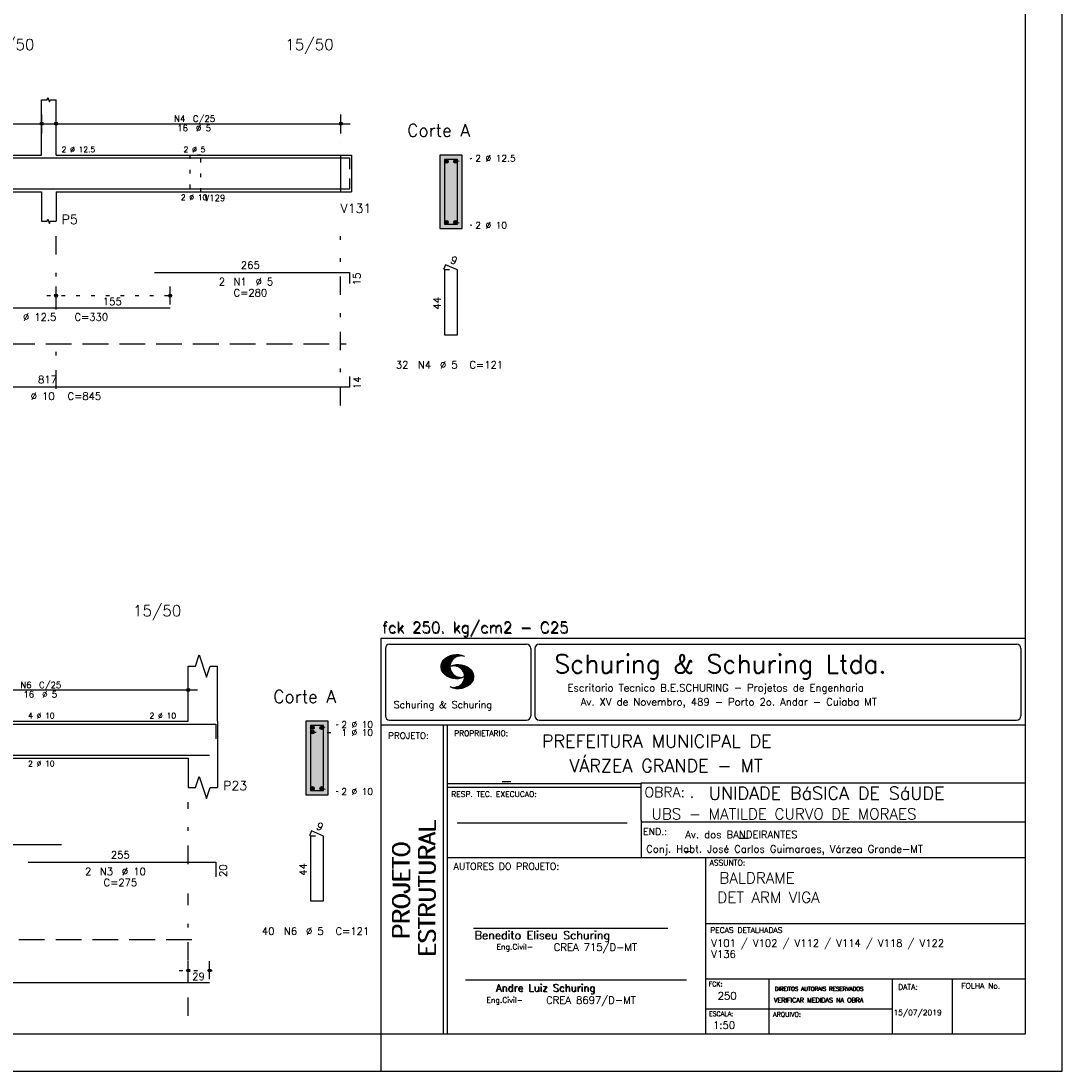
# Model space of a CAD drawing. Extents: x 0 to 84.1, y 0 to 59.4.
# Tile 5 of 7: x 55.8 to 84.1, y 0 to 28.5. Entities that reach past the tile are written whole.
import ezdxf

# ---------------------------------------------------------------- set-up
doc = ezdxf.new("R2010")
doc.units = 0
for name, pattern in [('ESTILO_TQS_0001', [1, 0.7, -0.3]), ('ESTILO_TQS_0002', [0.4, 0.1, -0.3]), ('ESTILO_TQS_0003', [1.5, 0.5, -0.4, 0.1, -0.5])]:
    doc.linetypes.add(name, pattern=pattern)
for name, color, linetype in [('1', 1, 'CONTINUOUS'), ('10', 10, 'CONTINUOUS'), ('2', 2, 'CONTINUOUS'), ('4', 4, 'CONTINUOUS'), ('6', 6, 'CONTINUOUS')]:
    doc.layers.add(name, color=color, linetype=linetype)
doc.styles.get("Standard").update_dxf_attribs({"font": 'ROMANS.SHX'})

msp = doc.modelspace()

# ---------------------------------------------------------------- linework, layer by layer
at = {"layer": '1', "linetype": 'ESTILO_TQS_0002'}
for p, q in [((64.5, 24.88), (64.5, 23.88)), ((64.5, 24.88), (64.8, 24.88)), ((67.625, 24.705), (68.07, 24.79)), ((64.5, 23.88), (64.8, 23.88)), ((67.625, 23.055), (68.07, 22.97)), ((56.52, 21.06), (60.11914, 21.06)), ((63.735, 9.205), (64.43, 9.194)), ((63.985, 9.325), (64.43, 9.41)), ((63.985, 7.675), (64.43, 7.59)), ((60.11, 2.73), (61.19, 2.73))]:
    msp.add_line(p, q, dxfattribs=at)
at = {"layer": '1', "linetype": 'ESTILO_TQS_0001'}
for p, q in [((48.49, 19.755), (64.65, 19.755)), ((38.76, 3.575), (60.76, 3.575))]:
    msp.add_line(p, q, dxfattribs=at)
at = {"layer": '1', "linetype": 'ESTILO_TQS_0002'}
msp.add_lwpolyline([(60.4, 24.88), (60.4, 23.88), (60.7, 23.88), (60.7, 24.88), (60.4, 24.88)], dxfattribs=at)
at = {"layer": '1', "linetype": 'CONTINUOUS'}
for centre in [(67.375, 24.705), (67.625, 24.705), (67.375, 23.055), (67.625, 23.055), (63.735, 9.325), (63.735, 9.205), (63.985, 9.325), (63.735, 7.675), (63.985, 7.675)]:
    msp.add_circle(centre, 0.05, dxfattribs=at)
for points in [[(67.425, 24.705), (67.35, 24.748301), (67.328015, 24.722101)], [(67.425, 24.705), (67.328015, 24.722101), (67.328015, 24.687899)], [(67.425, 24.705), (67.328015, 24.687899), (67.35, 24.661699)], [(67.425, 24.705), (67.383682, 24.75424), (67.35, 24.748301)], [(67.425, 24.705), (67.35, 24.661699), (67.383682, 24.65576)], [(67.425, 24.705), (67.413302, 24.737139), (67.383682, 24.75424)], [(67.425, 24.705), (67.383682, 24.65576), (67.413302, 24.672861)], [(67.425, 24.705), (67.413302, 24.672861), (67.425, 24.705)], [(67.675, 24.705), (67.6, 24.748301), (67.578015, 24.722101)], [(67.675, 24.705), (67.578015, 24.722101), (67.578015, 24.687899)], [(67.675, 24.705), (67.578015, 24.687899), (67.6, 24.661699)], [(67.675, 24.705), (67.633682, 24.75424), (67.6, 24.748301)], [(67.675, 24.705), (67.6, 24.661699), (67.633682, 24.65576)], [(67.675, 24.705), (67.663302, 24.737139), (67.633682, 24.75424)], [(67.675, 24.705), (67.633682, 24.65576), (67.663302, 24.672861)], [(67.675, 24.705), (67.663302, 24.672861), (67.675, 24.705)], [(67.425, 23.055), (67.383682, 23.10424), (67.35, 23.098301)], [(67.425, 23.055), (67.413302, 23.087139), (67.383682, 23.10424)], [(67.675, 23.055), (67.633682, 23.10424), (67.6, 23.098301)], [(67.675, 23.055), (67.663302, 23.087139), (67.633682, 23.10424)], [(67.425, 23.055), (67.35, 23.098301), (67.328015, 23.072101)], [(67.425, 23.055), (67.328015, 23.072101), (67.328015, 23.037899)], [(67.425, 23.055), (67.328015, 23.037899), (67.35, 23.011699)], [(67.425, 23.055), (67.35, 23.011699), (67.383682, 23.00576)], [(67.425, 23.055), (67.383682, 23.00576), (67.413302, 23.022861)], [(67.425, 23.055), (67.413302, 23.022861), (67.425, 23.055)], [(67.675, 23.055), (67.6, 23.098301), (67.578015, 23.072101)], [(67.675, 23.055), (67.578015, 23.072101), (67.578015, 23.037899)], [(67.675, 23.055), (67.578015, 23.037899), (67.6, 23.011699)], [(67.675, 23.055), (67.6, 23.011699), (67.633682, 23.00576)], [(67.675, 23.055), (67.633682, 23.00576), (67.663302, 23.022861)], [(67.675, 23.055), (67.663302, 23.022861), (67.675, 23.055)], [(63.785, 9.325), (63.71, 9.368301), (63.688015, 9.342101)], [(63.785, 9.325), (63.688015, 9.342101), (63.688015, 9.307899)], [(63.785, 9.325), (63.688015, 9.307899), (63.71, 9.281699)], [(63.785, 9.205), (63.71, 9.248301), (63.688015, 9.222101)], [(63.785, 9.205), (63.688015, 9.222101), (63.688015, 9.187899)], [(63.785, 9.205), (63.688015, 9.187899), (63.71, 9.161699)], [(63.785, 9.325), (63.743682, 9.37424), (63.71, 9.368301)], [(63.785, 9.325), (63.71, 9.281699), (63.743682, 9.27576)], [(63.785, 9.205), (63.743682, 9.25424), (63.71, 9.248301)], [(63.785, 9.205), (63.71, 9.161699), (63.743682, 9.15576)], [(63.785, 9.325), (63.773302, 9.357139), (63.743682, 9.37424)], [(63.785, 9.325), (63.743682, 9.27576), (63.773302, 9.292861)], [(63.785, 9.205), (63.773302, 9.237139), (63.743682, 9.25424)], [(63.785, 9.205), (63.743682, 9.15576), (63.773302, 9.172861)], [(63.785, 9.325), (63.773302, 9.292861), (63.785, 9.325)], [(63.785, 9.205), (63.773302, 9.172861), (63.785, 9.205)], [(64.035, 9.325), (63.96, 9.368301), (63.938015, 9.342101)], [(64.035, 9.325), (63.938015, 9.342101), (63.938015, 9.307899)], [(64.035, 9.325), (63.938015, 9.307899), (63.96, 9.281699)], [(64.035, 9.325), (63.993682, 9.37424), (63.96, 9.368301)], [(64.035, 9.325), (63.96, 9.281699), (63.993682, 9.27576)], [(64.035, 9.325), (64.023302, 9.357139), (63.993682, 9.37424)], [(64.035, 9.325), (63.993682, 9.27576), (64.023302, 9.292861)], [(64.035, 9.325), (64.023302, 9.292861), (64.035, 9.325)], [(63.785, 7.675), (63.71, 7.718301), (63.688015, 7.692101)], [(63.785, 7.675), (63.743682, 7.72424), (63.71, 7.718301)], [(63.785, 7.675), (63.773302, 7.707139), (63.743682, 7.72424)], [(64.035, 7.675), (63.96, 7.718301), (63.938015, 7.692101)], [(64.035, 7.675), (63.993682, 7.72424), (63.96, 7.718301)], [(64.035, 7.675), (64.023302, 7.707139), (63.993682, 7.72424)], [(63.785, 7.675), (63.688015, 7.692101), (63.688015, 7.657899)], [(63.785, 7.675), (63.688015, 7.657899), (63.71, 7.631699)], [(63.785, 7.675), (63.71, 7.631699), (63.743682, 7.62576)], [(63.785, 7.675), (63.743682, 7.62576), (63.773302, 7.642861)], [(63.785, 7.675), (63.773302, 7.642861), (63.785, 7.675)], [(64.035, 7.675), (63.938015, 7.692101), (63.938015, 7.657899)], [(64.035, 7.675), (63.938015, 7.657899), (63.96, 7.631699)], [(64.035, 7.675), (63.96, 7.631699), (63.993682, 7.62576)], [(64.035, 7.675), (63.993682, 7.62576), (64.023302, 7.642861)], [(64.035, 7.675), (64.023302, 7.642861), (64.035, 7.675)]]:
    msp.add_solid(points, dxfattribs=at)
at = {"layer": '10', "linetype": 'CONTINUOUS'}
for points in [[(67.8, 22.88), (67.8, 24.88), (67.2, 24.88)], [(67.8, 22.88), (67.2, 24.88), (67.2, 22.88)], [(67.8, 22.88), (67.2, 22.88), (67.8, 22.88)], [(64.16, 7.5), (64.16, 9.5), (63.56, 9.5)], [(64.16, 7.5), (63.56, 9.5), (63.56, 7.5)], [(64.16, 7.5), (63.56, 7.5), (64.16, 7.5)]]:
    msp.add_solid(points, dxfattribs=at)
at = {"layer": '2', "linetype": 'CONTINUOUS'}
for p, q in [((84.100006, 0), (84.100006, 59.400002)), ((56.37, 24.88), (56.37, 26.38)), ((56.77, 24.88), (56.77, 26.38)), ((56.38, 25.46), (56.38, 25.98)), ((56.77, 25.46), (56.77, 25.98)), ((64.51, 25.46), (64.51, 25.98)), ((48.39, 25.73), (56.63, 25.73)), ((56.52, 25.73), (64.76, 25.73)), ((56.38, 25.21), (56.38, 25.21)), ((56.77, 25.21), (56.77, 25.21)), ((64.51, 25.21), (64.51, 25.21)), ((48.64, 24.88), (56.37, 24.88)), ((56.77, 24.88), (64.5, 24.88)), ((64.5, 24.88), (64.5, 23.88)), ((64.5, 24.88), (64.5, 23.88)), ((64.5, 24.88), (64.8, 24.88)), ((64.8, 24.88), (64.8, 23.88)), ((64.8, 24.88), (64.8, 23.88)), ((67.8, 24.88), (67.2, 24.88)), ((67.2, 24.88), (67.2, 22.88)), ((67.8, 22.88), (67.8, 24.88)), ((48.64, 23.88), (56.37, 23.88)), ((56.37, 23.88), (56.37, 23.08)), ((56.77, 23.88), (64.5, 23.88)), ((56.77, 23.88), (56.77, 23.08)), ((64.5, 23.88), (64.8, 23.88)), ((67.2, 22.88), (67.8, 22.88)), ((56.77, 20.82), (56.77, 21.31)), ((59.86914, 20.82), (59.86914, 21.31)), ((56.77, 20.72), (56.77, 20.72)), ((59.86914, 20.72), (59.86914, 20.72)), ((65.600006, 11.755142), (83.100006, 11.755135)), ((65.600006, 1), (65.600006, 11.755142)), ((65.715988, 11.477417), (65.715988, 9.648308)), ((65.832489, 11.593918), (69.548996, 11.593918)), ((69.665497, 11.477417), (69.665497, 9.648308)), ((69.778748, 11.477417), (69.778748, 9.648308)), ((69.895248, 11.593918), (82.867508, 11.593918)), ((82.984009, 11.477417), (82.984009, 9.648308)), ((67.221771, 10.985771), (67.52832, 11.29232)), ((67.222122, 10.971992), (67.545929, 11.295792)), ((67.222168, 11.000305), (67.508011, 11.286148)), ((67.222488, 10.958214), (67.56427, 11.300003)), ((67.224365, 11.016647), (67.488403, 11.280685)), ((67.224472, 10.94606), (67.581131, 11.302727)), ((67.226578, 11.03299), (67.465408, 11.271812)), ((67.2267, 10.934158), (67.596313, 11.303772)), ((67.228943, 10.922256), (67.612335, 11.305649)), ((67.232178, 10.911354), (67.626831, 11.306015)), ((67.232437, 11.052986), (67.439468, 11.26001)), ((67.235916, 10.900948), (67.642014, 11.307053)), ((67.239258, 11.073952), (67.410522, 11.245209)), ((67.239655, 10.890556), (67.656281, 11.307182)), ((67.243561, 10.880333), (67.66925, 11.306015)), ((67.248611, 10.871239), (67.520584, 11.143219)), ((67.252747, 11.10157), (67.374313, 11.223145)), ((67.608673, 11.2313), (67.68306, 11.305702)), ((67.638062, 11.246552), (67.69574, 11.30423)), ((67.662872, 11.257233), (67.708405, 11.302757)), ((67.681976, 11.262199), (67.721237, 11.30146)), ((67.702469, 11.268562), (67.733063, 11.299149)), ((67.718491, 11.270424), (67.744904, 11.296837)), ((67.734482, 11.272285), (67.757004, 11.294807)), ((67.750473, 11.274147), (67.768555, 11.292221)), ((60.36, 9.5), (60.36, 11)), ((61.16, 9.5), (61.16, 11)), ((67.253647, 10.862129), (67.502121, 11.110611)), ((67.258682, 10.853035), (67.491592, 11.085945)), ((67.264267, 10.84449), (67.483597, 11.06382)), ((67.270782, 10.836868), (67.47966, 11.045746)), ((67.277298, 10.829247), (67.475876, 11.027817)), ((67.283813, 10.821625), (67.474167, 11.011971)), ((67.290558, 10.814232), (67.473114, 10.99678)), ((67.296936, 10.807419), (67.470306, 10.980797)), ((67.304733, 10.800133), (67.473206, 10.968597)), ((67.311829, 10.793083), (67.474121, 10.955383)), ((67.319168, 10.786293), (67.475159, 10.942276)), ((67.326828, 10.779808), (67.477615, 10.930595)), ((67.334488, 10.773323), (67.480087, 10.918922)), ((67.342133, 10.766846), (67.482544, 10.907249)), ((67.350098, 10.760674), (67.485901, 10.896469)), ((67.358337, 10.754768), (67.489655, 10.886078)), ((67.366577, 10.748863), (67.493408, 10.875694)), ((67.374802, 10.742966), (67.497208, 10.865356)), ((67.383392, 10.737427), (67.502075, 10.856102)), ((67.392227, 10.732109), (67.506958, 10.84684)), ((67.531494, 10.998619), (67.546158, 11.013283)), ((67.548691, 11.001663), (67.565323, 11.018303)), ((67.563156, 11.001991), (67.584885, 11.023735)), ((67.577606, 11.002319), (67.601898, 11.026611)), ((67.592072, 11.002647), (67.619476, 11.030045)), ((67.604584, 11.001007), (67.635239, 11.03167)), ((67.617233, 10.999535), (67.651505, 11.033806)), ((67.62999, 10.998154), (67.666199, 11.034363)), ((67.64122, 10.995239), (67.680893, 11.03492)), ((67.652435, 10.992317), (67.695602, 11.035484)), ((67.664337, 10.990074), (67.708984, 11.034729)), ((67.674881, 10.986488), (67.72316, 11.034767)), ((67.684326, 10.981789), (67.736191, 11.033653)), ((67.694321, 10.977654), (67.748459, 11.031792)), ((67.704605, 10.973801), (67.761597, 11.0308)), ((67.71431, 10.969368), (67.773758, 11.028824)), ((67.722412, 10.963333), (67.785233, 11.026146)), ((67.732498, 10.959282), (67.797607, 11.024391)), ((67.740387, 10.953033), (67.808838, 11.021484)), ((67.749115, 10.947632), (67.819702, 11.018219)), ((67.756165, 10.940536), (67.830765, 11.015137)), ((67.765198, 10.93544), (67.841873, 11.012115)), ((67.77211, 10.928207), (67.852234, 11.008339)), ((67.779831, 10.921783), (67.86261, 11.004555)), ((67.785919, 10.913734), (67.873306, 11.001122)), ((67.794006, 10.907692), (67.883316, 10.997002)), ((67.799911, 10.899467), (67.892731, 10.992279)), ((67.806625, 10.892029), (67.902451, 10.987854)), ((67.811752, 10.883018), (67.912231, 10.983505)), ((67.817657, 10.874802), (67.921875, 10.979012)), ((67.823761, 10.866768), (67.930435, 10.973442)), ((67.829498, 10.858353), (67.940002, 10.968857)), ((67.833527, 10.848244), (67.948654, 10.963379)), ((67.838394, 10.838989), (67.957047, 10.957634)), ((67.843323, 10.829773), (67.965561, 10.952019)), ((67.848358, 10.817596), (67.975677, 10.944923)), ((67.848709, 10.608963), (68.081818, 10.842072)), ((67.852341, 10.806755), (67.985031, 10.939453)), ((67.856201, 10.794724), (67.99379, 10.932312)), ((67.856934, 10.63131), (68.075089, 10.849472)), ((67.859863, 10.781189), (68.003067, 10.924393)), ((67.860703, 10.649239), (68.070358, 10.858894)), ((67.862656, 10.768639), (68.011749, 10.91774)), ((67.865173, 10.667847), (68.063507, 10.866165)), ((67.865234, 10.753647), (68.02092, 10.90934)), ((67.866241, 10.683037), (68.057556, 10.874352)), ((67.866318, 10.73967), (68.029205, 10.90255)), ((67.867294, 10.698235), (68.049774, 10.880722)), ((67.867905, 10.725861), (68.036682, 10.894646)), ((67.868118, 10.711845), (68.043793, 10.887527)), ((60.36, 10.08), (60.36, 10.6)), ((67.401062, 10.726807), (67.511841, 10.837578)), ((67.409882, 10.721497), (67.516922, 10.828537)), ((67.419189, 10.71666), (67.522842, 10.820305)), ((67.428635, 10.711967), (67.528748, 10.812088)), ((67.43808, 10.707275), (67.534668, 10.803864)), ((67.44754, 10.702599), (67.540802, 10.79586)), ((67.457642, 10.698563), (67.547699, 10.78862)), ((67.467743, 10.694519), (67.554611, 10.781387)), ((67.477829, 10.690483), (67.561508, 10.774155)), ((67.488205, 10.686714), (67.568588, 10.767105)), ((67.499008, 10.683372), (67.576477, 10.760849)), ((67.509796, 10.680031), (67.584366, 10.754601)), ((67.520599, 10.676697), (67.592255, 10.74836)), ((67.532074, 10.674026), (67.600327, 10.742287)), ((67.543625, 10.671448), (67.609238, 10.737053)), ((67.555176, 10.668869), (67.618134, 10.731819)), ((67.5672, 10.666748), (67.627045, 10.726585)), ((67.579605, 10.665009), (67.636261, 10.721664)), ((67.591995, 10.663277), (67.646255, 10.717522)), ((67.604782, 10.661919), (67.65625, 10.713379)), ((67.618134, 10.66114), (67.666229, 10.709244)), ((67.6315, 10.660355), (67.67691, 10.705772)), ((67.645309, 10.660042), (67.688126, 10.70285)), ((67.65976, 10.660355), (67.699341, 10.699936)), ((67.671295, 10.38913), (68.095734, 10.813568)), ((67.67421, 10.660667), (67.710678, 10.697136)), ((67.685135, 10.388832), (68.100952, 10.804665)), ((67.690598, 10.661674), (67.723846, 10.694931)), ((67.698959, 10.388527), (68.104996, 10.794571)), ((67.70816, 10.663521), (67.737625, 10.692986)), ((67.713776, 10.389206), (68.107529, 10.782967)), ((67.725296, 10.665939), (67.750778, 10.691422)), ((67.728806, 10.390091), (68.110825, 10.77211)), ((67.741867, 10.668861), (67.765747, 10.692741)), ((67.744095, 10.391251), (68.114105, 10.761261)), ((67.760269, 10.672806), (67.780136, 10.69268)), ((67.760544, 10.393555), (68.11557, 10.748596)), ((67.776978, 10.395859), (68.117249, 10.736137)), ((67.780106, 10.677895), (67.794464, 10.692261)), ((67.794464, 10.692261), (67.796539, 10.694336)), ((67.794861, 10.399597), (68.118942, 10.723679)), ((67.798126, 10.683296), (67.810562, 10.69574)), ((67.813049, 10.403664), (68.118515, 10.709122)), ((67.817169, 10.689835), (67.825378, 10.698044)), ((67.822357, 10.554344), (68.091095, 10.823074)), ((67.832825, 10.409302), (68.118134, 10.694611)), ((67.833084, 10.695976), (67.839569, 10.702461)), ((67.840729, 10.586838), (68.086777, 10.832893)), ((67.853302, 10.415634), (68.117767, 10.680092)), ((67.876404, 10.424599), (68.113495, 10.66169)), ((67.901276, 10.435333), (68.110229, 10.644287)), ((67.929581, 10.449501), (68.101624, 10.621544)), ((67.966125, 10.471909), (68.08902, 10.594803)), ((52.31, 10.35), (60.61, 10.35)), ((67.550323, 10.409546), (67.562592, 10.421799)), ((67.561462, 10.40654), (67.576416, 10.421486)), ((67.572601, 10.403542), (67.590225, 10.421173)), ((67.583755, 10.400551), (67.606155, 10.422958)), ((67.595673, 10.398346), (67.622162, 10.424828)), ((67.607605, 10.396141), (67.639587, 10.428116)), ((67.619553, 10.393929), (67.658707, 10.43309)), ((67.632141, 10.392387), (67.679932, 10.440178)), ((67.644958, 10.391075), (67.704071, 10.450188)), ((67.657776, 10.389755), (67.737152, 10.469131)), ((68.045029, 10.536674), (68.057724, 10.54937)), ((60.36, 9.83), (60.36, 9.83)), ((52.56, 9.5), (60.36, 9.5)), ((61.16, 9.5), (61.16, 8.5)), ((64.16, 9.5), (63.56, 9.5)), ((63.56, 9.5), (63.56, 7.5)), ((64.16, 7.5), (64.16, 9.5)), ((65.832489, 9.531807), (69.548996, 9.531807)), ((69.895248, 9.531807), (82.867508, 9.531807)), ((65.600006, 9.399994), (83.100006, 9.399994)), ((67.300385, 5.799995), (67.300385, 9.399994)), ((67.400391, 5.799995), (67.400391, 9.399994)), ((83.100006, 9.399994), (83.100006, 1)), ((52.56, 8.5), (60.36, 8.5)), ((60.36, 8.5), (60.36, 7.7)), ((61.16, 8.5), (61.16, 7.7)), ((72.668579, 7.799995), (67.400391, 7.799995)), ((83.100006, 7.814748), (72.656072, 7.814748)), ((72.668579, 6.816429), (72.668579, 7.814748)), ((63.56, 7.5), (64.16, 7.5)), ((72.668579, 7.699995), (67.400391, 7.699995)), ((67.670311, 6.739054), (72.288887, 6.739054)), ((72.668579, 6.816429), (72.668579, 5.799995)), ((72.668579, 6.7647), (83.100006, 6.764707)), ((67.300385, 1), (67.300385, 5.799995)), ((67.400391, 1), (67.400391, 5.799995)), ((67.400391, 5.799995), (83.100006, 5.799995)), ((74.420959, 4.799995), (74.420959, 5.799995)), ((74.420959, 1), (74.420959, 4.799995)), ((74.420958, 4.005768), (83.100005, 4.005775)), ((68.11142, 3.880456), (73.389854, 3.880456)), ((60.36, 2.49), (60.36, 2.98)), ((60.94, 2.49), (60.94, 2.98)), ((60.36, 2.39), (60.36, 2.39)), ((60.94, 2.39), (60.94, 2.39)), ((67.897606, 2.480272), (73.894493, 2.480272)), ((74.420959, 2.505768), (83.100006, 2.505775)), ((76.14679, 1), (76.14679, 2.505775)), ((79.496475, 1), (79.496475, 2.505775)), ((81.120974, 1), (81.120974, 2.505774)), ((74.420959, 1.691734), (79.496475, 1.691742)), ((65.600006, 0), (65.600006, 1)), ((83.100006, 1), (65.600006, 1)), ((0, 0), (84.100006, 0))]:
    msp.add_line(p, q, dxfattribs=at)
at = {"layer": '2', "linetype": 'ESTILO_TQS_0003'}
for p, q in [((56.77, 20.682), (56.77, 22.68)), ((64.5, 18.08), (64.5, 22.68)), ((56.77, 18.532), (56.77, 19.878)), ((60.36, 5.622), (60.36, 7.3)), ((60.36, 1.5), (60.36, 4.818))]:
    msp.add_line(p, q, dxfattribs=at)
at = {"layer": '2', "linetype": 'CONTINUOUS'}
for points in [[(83.100006, 1), (2.5, 1), (2.5, 58.400002), (83.100006, 58.400002), (83.100006, 1)], [(56.37, 26.38), (56.53, 26.38), (56.55, 26.44), (56.59, 26.32), (56.61, 26.38), (56.77, 26.38)], [(56.37, 23.08), (56.53, 23.08), (56.55, 23.14), (56.59, 23.02), (56.61, 23.08), (56.77, 23.08)], [(60.36, 11), (60.56, 11), (60.66, 11.3), (60.86, 10.7), (60.96, 11), (61.16, 11)], [(60.36, 7.7), (60.56, 7.7), (60.66, 8), (60.86, 7.4), (60.96, 7.7), (61.16, 7.7)]]:
    msp.add_lwpolyline(points, dxfattribs=at)
for centre, radius in [((56.38, 25.73), 0.041625), ((56.38, 25.73), 0.02075), ((56.77, 25.73), 0.041625), ((56.77, 25.73), 0.02075), ((64.51, 25.73), 0.041625), ((64.51, 25.73), 0.02075), ((56.77, 21.06), 0.04), ((56.77, 21.06), 0.02), ((59.86914, 21.06), 0.04), ((59.86914, 21.06), 0.02), ((60.36, 10.35), 0.041625), ((60.36, 10.35), 0.02075), ((60.36, 2.73), 0.04), ((60.36, 2.73), 0.02), ((60.94, 2.73), 0.04), ((60.94, 2.73), 0.02)]:
    msp.add_circle(centre, radius, dxfattribs=at)
for centre, radius, start, end in [((65.832489, 11.477417), 0.116502, 90, 180), ((69.548996, 11.477417), 0.116502, 0, 90), ((69.895248, 11.477417), 0.116502, 90, 180), ((82.867508, 11.477417), 0.116502, 0, 90), ((67.465149, 10.982269), 0.243989, 140.229431, 231.895096), ((67.648087, 10.815277), 0.491555, 63.393265, 138.909058), ((67.763229, 10.98333), 0.291044, 68.851509, 291.148499), ((67.648087, 11.15139), 0.491555, 218.229782, 296.60672), ((67.692337, 10.543831), 0.491555, 41.090942, 116.606735), ((67.577194, 10.711891), 0.291044, 248.851501, 111.148491), ((67.875275, 10.710823), 0.243989, 308.104889, 39.770576), ((67.692337, 10.879951), 0.491555, 243.393265, 321.770233), ((65.832489, 9.648308), 0.116502, 180, 270), ((69.548996, 9.648308), 0.116502, 270, 0), ((69.895248, 9.648308), 0.116502, 180, 270), ((82.867508, 9.648308), 0.116502, 270, 0)]:
    msp.add_arc(centre, radius, start, end, dxfattribs=at)
at = {"layer": '4', "linetype": 'CONTINUOUS'}
for p, q in [((53.26914, 24.8), (59.86914, 24.8)), ((59.4402, 24.8), (64.7402, 24.8)), ((64.7402, 24.8), (64.7402, 24.5)), ((48.41, 23.96), (64.75, 23.96)), ((64.75, 23.96), (64.75, 24.24)), ((38.42, 9.42), (56.92, 9.42)), ((56.00764, 9.42), (61.10764, 9.42)), ((61.10764, 9.42), (61.10764, 9.02)), ((47.44, 8.58), (60.94, 8.58))]:
    msp.add_line(p, q, dxfattribs=at)
for points in [[(67.32, 24.76), (67.32, 23), (67.68, 23), (67.68, 24.76), (67.32, 24.76)], [(63.68, 9.38), (63.68, 7.62), (64.04, 7.62), (64.04, 9.38), (63.68, 9.38)]]:
    msp.add_lwpolyline(points, dxfattribs=at)
at = {"layer": '6', "linetype": 'CONTINUOUS'}
for p, q in [((59.4402, 21.69), (64.7402, 21.69)), ((64.7402, 21.69), (64.7402, 21.39)), ((67.348338, 21.9), (67.293893, 21.77102)), ((67.46, 21.76), (67.32, 21.76)), ((67.32, 21.76), (67.32, 20)), ((67.68, 21.76), (67.348338, 21.9)), ((67.68, 20), (67.68, 21.76)), ((53.26914, 20.73), (59.86914, 20.73)), ((67.32, 20), (67.68, 20)), ((64.75, 18.58), (64.75, 18.86)), ((48.41, 18.58), (64.75, 18.58)), ((63.708338, 6.52), (63.653893, 6.39102)), ((63.82, 6.38), (63.68, 6.38)), ((63.68, 6.38), (63.68, 4.62)), ((64.04, 6.38), (63.708338, 6.52)), ((64.04, 4.62), (64.04, 6.38)), ((38.42, 6.15), (56.92, 6.15)), ((56.00764, 5.67), (61.10764, 5.67)), ((61.10764, 5.67), (61.10764, 5.27)), ((63.68, 4.62), (64.04, 4.62)), ((47.44, 2.4), (60.94, 2.4))]:
    msp.add_line(p, q, dxfattribs=at)

# ---------------------------------------------------------------- texts
at = {"layer": '1', "linetype": 'CONTINUOUS'}
for s, height, p in [('PREFEITURA MUNICIPAL DE', 0.35, (69.967754, 8.785075)), ('VÁRZEA GRANDE - MT', 0.35, (70.716987, 8.118506)), ('_', 0.35, (68.88924, 7.899706)), ('UNIDADE BáSICA DE SáUDE', 0.35, (74.501919, 7.371094)), ('.', 0.3, (73.984333, 7.423969)), ('UBS - MATILDE CURVO DE MORAES', 0.3, (72.946369, 6.831837)), ('Av. dos BANDEIRANTES', 0.2, (73.86333, 6.322955)), ('_', 0.35, (75.330094, 6.362007)), ('Conj. Habt. José Carlos Guimaraes, Várzea Grande-MT', 0.2, (72.803273, 5.930193)), ('_', 0.2, (73.86333, 5.982955)), ('BALDRAME', 0.3, (74.791907, 5.09393)), ('DET ARM VIGA', 0.3, (74.737424, 4.567268)), ('V101 / V102 / V112 / V114 / V118 / V122', 0.2, (74.571808, 3.37457)), ('V136', 0.2, (74.571808, 3.07457)), ('250', 0.2, (74.745692, 1.940266)), ('15/07/2019', 0.15, (79.520414, 1.512631))]:
    msp.add_text(s, height=height, dxfattribs=at).set_placement(p)
at = {"layer": '2', "linetype": 'CONTINUOUS'}
for s, height, p in [('15/50', 0.3, (54.87, 27.73)), ('15/50', 0.3, (63, 27.73)), ('C/25', 0.17, (60.487, 25.781)), ('N4', 0.17, (59.977, 25.781)), ('16', 0.17, (60.062, 25.526)), ('%%c 5', 0.17, (60.572, 25.526)), ('Corte A', 0.34, (66.31, 25.38)), ('2 %%c 12.5', 0.15, (56.92, 24.955)), ('2 %%c 5', 0.15, (60.235, 24.955)), ('2 %%c 12.5', 0.18, (68.16, 24.7)), ('2 %%c 10', 0.15, (60.16, 23.655)), ('V129', 0.17, (60.8, 23.63)), ('V131', 0.25, (64.5, 23.305)), ('P5', 0.25, (56.92, 23.005)), ('2 %%c 10', 0.18, (68.16, 22.88)), ('265', 0.2, (61.7902, 21.79)), ('2', 0.2, (61.1902, 21.34)), ('N1', 0.2, (61.5902, 21.34)), ('%%c 5', 0.2, (62.1902, 21.34)), ('C=280', 0.2, (61.5902, 21.04)), ('155', 0.2, (58.03957, 20.8)), ('%%c 12.5', 0.2, (55.86914, 20.38)), ('C=330', 0.2, (57.26914, 20.38)), ('32', 0.2, (66, 19.08)), ('N4', 0.2, (66.6, 19.08)), ('%%c 5', 0.2, (67.2, 19.08)), ('C=121', 0.2, (68, 19.08)), ('817', 0.2, (56.28, 18.68)), ('%%c 10', 0.2, (56.08, 18.23)), ('C=845', 0.2, (57.08, 18.23)), ('15/50', 0.3, (58.86, 12.35)), ('fck 250. kg/cm2 - C25', 0.3, (65.628578, 11.907463)), ('fck 250. kg/cm2 - C25', 0.3, (65.641754, 11.880586)), ('Schuring & Schuring Ltda.', 0.5, (70.306839, 10.806786)), ('N6', 0.17, (55.797, 10.401)), ('C/25', 0.17, (56.307, 10.401)), ('16', 0.17, (55.882, 10.146)), ('%%c 5', 0.17, (56.392, 10.146)), ('Corte A', 0.34, (62.67, 10)), ('Escritorio Tecnico B.E.SCHURING - Projetos de Engenharia', 0.2, (70.664673, 10.308487)), ('Schuring & Schuring', 0.19, (65.944336, 9.851486)), ('Av. XV de Novembro, 489 - Porto 2o. Andar - Cuiaba MT', 0.2, (71.023193, 9.925888)), ('4 %%c 10', 0.15, (56.01, 9.575)), ('2 %%c 10', 0.15, (59.31, 9.575)), ('2 %%c 10', 0.18, (64.52, 9.32)), ('1 %%c 10', 0.18, (64.52, 9.104)), ('PROJETO:', 0.175, (65.793152, 9.02159)), ('PROPRIETARIO:', 0.15, (67.584534, 9.097366)), ('2 %%c 10', 0.15, (56.01, 8.275)), ('P23', 0.25, (61.31, 7.625)), ('OBRA:', 0.278755, (72.755102, 7.434759)), ('2 %%c 10', 0.18, (64.52, 7.5)), ('RESP. TEC. EXECUCAO:', 0.15, (67.506004, 7.444514)), ('END.:', 0.185837, (72.717902, 6.410233)), ('255', 0.2, (58.25764, 5.77)), ('ASSUNTO:', 0.15, (74.525462, 5.581304)), ('2', 0.2, (57.55764, 5.32)), ('N3', 0.2, (57.95764, 5.32)), ('%%c 10', 0.2, (58.55764, 5.32)), ('AUTORES DO PROJETO:', 0.185837, (67.572014, 5.463953)), ('C=275', 0.2, (58.05764, 5.02)), ('40', 0.2, (62.36, 3.7)), ('N6', 0.2, (62.96, 3.7)), ('%%c 5', 0.2, (63.56, 3.7)), ('C=121', 0.2, (64.36, 3.7)), ('Benedito Eliseu Schuring', 0.22, (68.138321, 3.577287)), ('Benedito Eliseu Schuring', 0.22, (68.149795, 3.577287)), ('PECAS DETALHADAS', 0.15, (74.54287, 3.751117)), ('Eng.Civil-', 0.15, (68.737209, 3.298847)), ('CREA 715/D-MT', 0.2, (70.290742, 3.262761)), ('29', 0.2, (60.47, 2.47)), ('Andre Luiz Schuring', 0.2, (68.716738, 2.158081)), ('Andre Luiz Schuring', 0.2, (68.734296, 2.149201)), ('FCK:', 0.125, (74.500763, 2.299423)), ('DIREITOS AUTORAIS RESERVADOS', 0.11, (76.294724, 2.176125)), ('DIREITOS AUTORAIS RESERVADOS', 0.11, (76.303696, 2.176125)), ('DATA:', 0.15, (79.648044, 2.2071)), ('FOLHA No.', 0.15, (81.365514, 2.23814)), ('Eng.Civil-', 0.15, (68.462773, 1.853248)), ('CREA 8697/D-MT', 0.2, (70.08334, 1.825346)), ('VERIFICAR MEDIDAS NA OBRA', 0.125, (76.271484, 1.861862)), ('VERIFICAR MEDIDAS NA OBRA', 0.125, (76.280457, 1.861862)), ('ESCALA:', 0.125, (74.507034, 1.490738)), ('ARQUIVO:', 0.125, (76.249054, 1.475601)), ('1:50', 0.2, (74.617035, 1.144112))]:
    msp.add_text(s, height=height, dxfattribs=at).set_placement(p)
for s, height, rotation, p in [('9', 0.2, 337.11462, (67.460929, 21.961017)), ('15', 0.2, 90, (65.0402, 21.34)), ('44', 0.2, 90, (67.22, 20.68)), ('14', 0.2, 90, (65.05, 18.52)), ('ESTRUTURAL', 0.45, 90, (67.07373, 3.12536)), ('ESTRUTURAL', 0.45, 90, (67.07373, 3.094507)), ('9', 0.2, 337.11462, (63.820929, 6.581017)), ('PROJETO', 0.45, 90, (66.369095, 3.606125)), ('PROJETO', 0.45, 90, (66.369095, 3.575272)), ('20', 0.2, 90, (61.40764, 5.27)), ('44', 0.2, 90, (63.58, 5.3))]:
    msp.add_text(s, height=height, rotation=rotation, dxfattribs=at).set_placement(p)

doc.saveas('drawing.dxf')
